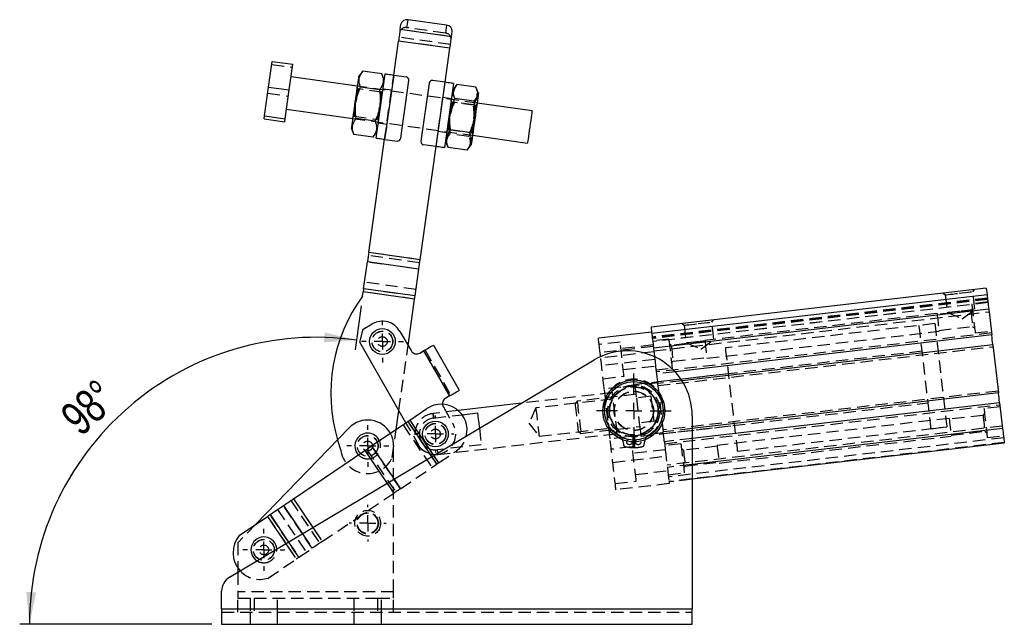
# Model space of a CAD drawing. Extents: x 85 to 782, y 44 to 558.
# Tile 1 of 10: x 97 to 299, y 44 to 168. Entities that reach past the tile are written whole.
import ezdxf

# ---------------------------------------------------------------- set-up
doc = ezdxf.new("R2010")
doc.units = 0
doc.header["$LTSCALE"] = 2
doc.linetypes.add('HIDDEN', pattern=[1.905, 1.27, -0.635])
doc.layers.get('0').update_dxf_attribs({"linetype": 'CONTINUOUS'})
doc.styles.add('SLDTEXTSTYLE0', font='TXT', dxfattribs={"width": 0.75})
doc.dimstyles.new('SLDDIMSTYLE5', dxfattribs={"dimtxt": 7, "dimasz": 6.604, "dimexe": 0, "dimexo": 0.0625, "dimgap": 1.75, "dimtad": 1, "dimdec": 4, "dimlfac": 3, "dimzin": 12, "dimtxsty": 'SLDTEXTSTYLE0', "dimsah": 1, "dimcen": 0.09, "dimazin": 3, "dimtfac": 1, "dimtdec": 0, "dimtofl": 0, "dimtmove": 0, "dimatfit": 3, "dimtolj": 1, "dimtzin": 12})

# ---------------------------------------------------------------- blocks, each defined once
blk = doc.blocks.new('_D_9')
at = {"color": 179, "linetype": 'CONTINUOUS'}
for p, q in [((167.06, 108.97), (165.79, 99.94)), ((136.39, 43.55), (96.91, 43.55))]:
    blk.add_line(p, q, dxfattribs=at)
blk.add_arc((157.85, 43.55), 58.94, 81.9839, 180, dxfattribs=at)
for points in [[(166.07, 101.92), (159.57, 103.49), (159.4, 101.46)], [(98.91, 43.55), (100.29, 50.09), (98.26, 50.2)]]:
    blk.add_solid(points, dxfattribs=at)
at = {"color": 179, "linetype": 'CONTINUOUS', "insert": (104.76, 87.12, 0.07), "char_height": 7, "attachment_point": 1, "rotation": 42.3503, "style": 'SLDTEXTSTYLE0'}
blk.add_mtext('98°', dxfattribs=at)
blk = doc.blocks.new('SW_CENTERMARKSYMBOL_10')
at = {"color": 0, "linetype": 'CONTINUOUS'}
for p, q in [((0, 3.33), (0, 4.31)), ((-3.33, 0), (-4.31, 0)), ((0, 0), (-1.67, 0)), ((0, 0), (0, 1.67)), ((0, 0), (0, -1.67)), ((0, 0), (1.67, 0)), ((3.33, 0), (4.31, 0)), ((0, -3.33), (0, -4.31))]:
    blk.add_line(p, q, dxfattribs=at)
blk = doc.blocks.new('SW_CENTERMARKSYMBOL_11')
at = {"color": 0, "linetype": 'CONTINUOUS'}
for p, q in [((0, 3.33), (0, 3.78)), ((-3.33, 0), (-3.78, 0)), ((0, 0), (-1.67, 0)), ((0, 0), (0, 1.67)), ((0, 0), (0, -1.67)), ((0, 0), (1.67, 0)), ((3.33, 0), (3.78, 0)), ((0, -3.33), (0, -3.78))]:
    blk.add_line(p, q, dxfattribs=at)
blk = doc.blocks.new('SW_CENTERMARKSYMBOL_12')
at = {"color": 0, "linetype": 'CONTINUOUS'}
for p, q in [((0, 3.33), (0, 7.68)), ((-3.33, 0), (-7.68, 0)), ((0, 0), (-1.67, 0)), ((0, 0), (0, 1.67)), ((0, 0), (0, -1.67)), ((0, 0), (1.67, 0)), ((3.33, 0), (7.68, 0)), ((0, -3.33), (0, -7.68))]:
    blk.add_line(p, q, dxfattribs=at)
blk = doc.blocks.new('SW_CENTERMARKSYMBOL_13')
at = {"color": 0, "linetype": 'CONTINUOUS'}
for p, q in [((0, 3.33), (0, 3.8)), ((-3.33, 0), (-3.8, 0)), ((0, 0), (-1.67, 0)), ((0, 0), (0, 1.67)), ((0, 0), (0, -1.67)), ((0, 0), (1.67, 0)), ((3.33, 0), (3.8, 0)), ((0, -3.33), (0, -3.8))]:
    blk.add_line(p, q, dxfattribs=at)
blk = doc.blocks.new('SW_CENTERMARKSYMBOL_14')
at = {"color": 0, "linetype": 'CONTINUOUS'}
for p, q in [((0, 3.33), (0, 4.31)), ((-3.33, 0), (-4.31, 0)), ((0, 0), (-1.67, 0)), ((0, 0), (0, 1.67)), ((0, 0), (0, -1.67)), ((0, 0), (1.67, 0)), ((3.33, 0), (4.31, 0)), ((0, -3.33), (0, -4.31))]:
    blk.add_line(p, q, dxfattribs=at)
blk = doc.blocks.new('SW_CENTERMARKSYMBOL_15')
at = {"color": 0, "linetype": 'CONTINUOUS'}
for p, q in [((0, 3.33), (0, 4.31)), ((-3.33, 0), (-4.31, 0)), ((0, 0), (-1.67, 0)), ((0, 0), (0, 1.67)), ((0, 0), (0, -1.67)), ((0, 0), (1.67, 0)), ((3.33, 0), (4.31, 0)), ((0, -3.33), (0, -4.31))]:
    blk.add_line(p, q, dxfattribs=at)

msp = doc.modelspace()

# ---------------------------------------------------------------- linework, layer by layer
at = {"color": 7, "linetype": 'CONTINUOUS'}
for p, q in [((175.051038, 165.705174), (175.2033, 166.786382)), ((184.597745, 166.566371), (176.675915, 167.681981)), ((185.613482, 164.2177), (175.051038, 165.705174)), ((185.613482, 164.2177), (185.765742, 165.298908)), ((173.734475, 156.356369), (174.717763, 163.338621)), ((185.280208, 161.851147), (174.717763, 163.338621)), ((184.29692, 154.868895), (185.280208, 161.851147)), ((148.037124, 153.873309), (148.780205, 159.149875)), ((148.780205, 159.149875), (153.005182, 158.554881)), ((152.262101, 153.27832), (153.005182, 158.554881)), ((166.239015, 154.045705), (152.63987, 155.960827)), ((167.378397, 157.126893), (166.517915, 156.026159)), ((171.276119, 156.577989), (167.378397, 157.126893)), ((170.125729, 143.399675), (171.985071, 156.60273)), ((171.799137, 155.282422), (171.276119, 156.577989)), ((171.94115, 143.144016), (173.800492, 156.34707)), ((173.800492, 156.34707), (176.276065, 155.998443)), ((147.206975, 147.978484), (148.037124, 153.873309)), ((148.037124, 153.873309), (152.262101, 153.27832)), ((170.819885, 153.338303), (166.922164, 153.887207)), ((175.169842, 143.362576), (176.84325, 155.245323)), ((181.002211, 154.659628), (179.328803, 142.776881)), ((184.230903, 154.878188), (181.755331, 155.226816)), ((184.230903, 154.878188), (182.371561, 141.675134)), ((186.046321, 154.622529), (184.186979, 141.419475)), ((186.555037, 154.190823), (185.86039, 153.302227)), ((190.616299, 153.837775), (186.718577, 154.386674)), ((151.431953, 147.383495), (152.262101, 153.27832)), ((191.141609, 152.55849), (190.718561, 153.606424)), ((190.217191, 151.003743), (186.319469, 151.552642)), ((202.151322, 148.988291), (190.862709, 150.578031)), ((147.119909, 147.36023), (147.206975, 147.978484)), ((147.206975, 147.978484), (151.431953, 147.383495)), ((151.710198, 149.3593), (165.309344, 147.444178)), ((147.119909, 147.36023), (151.344886, 146.765241)), ((151.344886, 146.765241), (151.431953, 147.383495)), ((169.907415, 146.858935), (166.009696, 147.407839)), ((165.030441, 145.463719), (165.553462, 144.168153)), ((169.451181, 143.619249), (165.553462, 144.168153)), ((169.451181, 143.619249), (170.311664, 144.719982)), ((189.307018, 144.540652), (185.409297, 145.089556)), ((189.933041, 143.976504), (201.221649, 142.386764)), ((168.603305, 119.920298), (171.875133, 143.153314)), ((171.94115, 143.144016), (174.416722, 142.795388)), ((179.16575, 118.432824), (182.437578, 141.66584)), ((182.371561, 141.675134), (179.895989, 142.023761)), ((184.372916, 142.739782), (184.79514, 141.693899)), ((184.811, 141.700302), (184.898227, 141.460498)), ((188.958122, 141.105701), (189.654136, 141.996045)), ((188.795948, 140.911593), (184.898227, 141.460498)), ((188.795948, 140.911593), (188.941801, 141.118461)), ((179.16575, 118.432824), (168.603305, 119.920298)), ((167.552999, 112.46214), (168.326695, 117.956096)), ((178.889137, 116.468623), (168.326695, 117.956096)), ((178.115441, 110.974666), (178.889137, 116.468623)), ((167.340198, 110.951065), (167.464481, 111.833597)), ((178.026926, 110.346123), (167.464481, 111.833597)), ((178.115441, 110.974666), (167.552999, 112.46214)), ((295.466934, 112.570767), (226.597184, 104.566432)), ((295.620863, 111.246349), (226.751123, 103.242014)), ((295.466934, 112.570767), (295.620863, 111.246349)), ((176.684118, 100.810942), (178.026926, 110.346123)), ((295.969282, 108.248496), (227.099542, 100.244164)), ((295.969282, 108.248496), (296.582157, 102.975358)), ((167.459812, 104.160904), (169.339057, 105.239276)), ((166.745187, 101.521802), (167.459812, 104.160904)), ((175.026778, 103.699135), (177.294206, 99.747756)), ((226.712638, 103.573118), (215.786188, 102.303201)), ((226.597184, 104.566432), (226.712638, 103.573118)), ((226.751123, 103.242014), (226.762627, 103.143008)), ((176.259589, 84.941344), (166.745187, 101.521802)), ((296.582157, 102.975358), (231.527273, 95.414403)), ((179.114279, 99.254913), (179.883119, 99.696097)), ((179.883119, 99.696097), (185.192023, 90.444433)), ((181.90692, 100.857421), (187.215824, 91.605756)), ((227.085336, 100.36642), (227.099542, 100.244164)), ((227.099542, 100.244164), (227.114095, 100.118959)), ((296.814585, 100.975485), (232.961092, 93.554161)), ((296.814585, 100.975485), (297.967517, 91.055594)), ((140.018545, 53.213663), (214.899931, 97.830486)), ((297.967517, 91.055594), (235.058083, 83.743992)), ((185.192023, 90.444433), (184.423182, 90.003248)), ((298.199956, 89.055723), (235.058083, 81.717106)), ((298.199956, 89.055723), (298.812821, 83.782583)), ((174.259004, 83.590395), (174.805988, 87.474488)), ((177.020611, 85.455246), (180.548292, 87.837409)), ((200.011585, 88.959513), (186.981896, 87.445148)), ((169.196356, 80.171703), (176.66199, 85.213076)), ((187.773907, 86.585357), (190.966824, 86.956452)), ((235.058083, 86.376245), (235.058083, 46.720273)), ((164.560419, 83.880893), (145.411913, 64.110606)), ((298.812821, 83.782583), (235.058083, 76.372736)), ((153.144944, 69.332547), (167.821637, 79.243386)), ((299.16124, 80.784731), (235.058083, 73.334389)), ((148.335057, 66.084539), (151.077481, 67.936437)), ((142.024848, 61.823398), (147.795718, 65.720336)), ((141.724749, 55.121683), (141.724749, 54.230276)), ((138.391416, 46.720273), (138.391416, 50.350102)), ((138.391416, 46.720273), (235.058083, 46.720273)), ((138.391416, 46.720273), (138.391416, 43.553605)), ((235.058083, 43.553605), (235.058083, 46.720273)), ((138.391416, 43.553605), (235.058083, 43.553605))]:
    msp.add_line(p, q, dxfattribs=at)
at = {"color": 7, "linetype": 'HIDDEN'}
for p, q in [((176.449288, 166.072726), (176.675915, 167.681981)), ((184.371123, 164.957115), (176.449288, 166.072726)), ((184.597745, 166.566371), (184.371123, 164.957115)), ((185.386855, 162.608444), (174.824411, 164.095918)), ((185.613482, 164.2177), (175.051038, 165.705174)), ((185.280208, 161.851147), (174.717763, 163.338621)), ((148.693138, 158.531615), (152.918116, 157.936627)), ((171.875133, 143.153314), (173.734475, 156.356369)), ((171.94115, 143.144016), (173.800492, 156.34707)), ((166.36494, 153.523037), (166.208639, 153.830006)), ((190.862709, 150.578031), (166.239015, 154.045705)), ((184.230903, 154.878188), (182.371561, 141.675134)), ((182.437578, 141.66584), (184.29692, 154.868895)), ((147.86299, 152.636796), (152.087967, 152.041807)), ((171.25486, 152.834405), (166.36494, 153.523037)), ((171.489861, 153.086269), (171.25486, 152.834405)), ((173.292882, 153.220643), (171.543478, 153.467004)), ((185.60473, 151.486803), (183.855324, 151.733169)), ((185.707414, 150.7991), (185.551111, 151.106069)), ((190.597335, 150.110468), (185.707414, 150.7991)), ((190.105229, 150.208716), (186.207512, 150.75762)), ((190.832336, 150.362332), (190.597335, 150.110468)), ((165.33972, 147.659872), (165.574719, 147.911737)), ((165.574719, 147.911737), (170.464641, 147.223104)), ((165.309344, 147.444178), (189.933041, 143.976504)), ((170.464641, 147.223104), (170.62094, 146.916135)), ((170.567323, 146.535401), (172.316727, 146.28904)), ((182.879171, 144.801566), (184.628575, 144.5552)), ((184.682194, 144.935935), (184.917191, 145.187799)), ((184.918184, 145.194853), (184.917191, 145.187799)), ((184.917191, 145.187799), (189.807116, 144.499172)), ((189.195056, 143.745625), (185.297334, 144.294529)), ((189.807116, 144.499172), (189.963414, 144.192198)), ((179.16575, 118.432824), (168.603305, 119.920298)), ((178.889137, 116.468623), (168.326695, 117.956096)), ((179.077232, 117.804278), (168.51479, 119.291757)), ((178.303536, 112.310324), (167.741094, 113.797798)), ((178.026926, 110.346123), (167.464481, 111.833597)), ((178.115441, 110.974666), (167.552999, 112.46214)), ((286.617174, 111.542209), (287.046635, 111.202182)), ((292.71911, 111.861464), (293.059145, 112.290923)), ((293.136184, 108.272952), (292.71911, 111.861464)), ((295.702283, 110.545789), (226.832543, 102.541453)), ((295.70261, 110.542997), (226.832861, 102.538664)), ((295.713846, 110.446316), (226.844106, 102.441981)), ((295.736307, 110.253035), (226.866567, 102.2487)), ((295.810664, 109.613291), (226.940924, 101.608959)), ((295.811687, 109.604482), (226.941947, 101.600147)), ((287.046635, 111.202182), (287.463699, 107.613672)), ((295.794034, 109.75638), (292.482986, 109.371555)), ((227.160955, 99.715751), (296.030704, 107.720086)), ((285.333379, 107.366077), (237.654322, 101.824613)), ((292.281522, 107.977978), (285.35581, 107.173042)), ((287.463699, 107.613672), (290.490264, 106.305807)), ((290.490264, 106.305807), (293.136184, 108.272952)), ((292.59844, 108.378241), (292.281522, 107.977978)), ((232.978239, 105.308065), (233.4077, 104.968038)), ((239.080175, 105.627318), (239.420209, 106.056779)), ((239.497248, 102.038807), (239.080175, 105.627318)), ((284.90206, 105.302485), (241.858467, 100.299775)), ((284.90206, 105.302485), (281.591012, 104.91766)), ((296.53482, 103.382617), (227.665071, 95.378282)), ((233.4077, 104.968038), (233.824764, 101.379528)), ((238.077625, 98.182464), (285.756681, 103.723928)), ((285.73425, 103.91696), (292.659962, 104.721896)), ((292.659962, 104.721896), (293.060227, 104.404988)), ((293.175672, 103.411674), (296.48672, 103.796496)), ((220.240627, 101.512163), (215.936267, 101.011894)), ((230.235332, 102.136867), (226.924284, 101.752045)), ((230.751042, 100.826645), (230.350787, 101.143553)), ((237.676754, 101.631581), (230.751042, 100.826645)), ((233.824764, 101.379528), (236.851329, 100.071663)), ((236.851329, 100.071663), (239.497248, 102.038807)), ((174.805988, 87.474488), (176.684118, 100.810942)), ((179.883119, 99.696097), (185.192023, 90.444433)), ((180.172234, 99.862001), (185.481135, 90.610336)), ((227.058981, 100.593179), (216.132526, 99.32326)), ((227.185114, 99.507912), (216.258664, 98.237993)), ((227.020496, 100.924283), (220.398405, 100.154635)), ((282.206738, 99.619989), (223.270127, 92.770125)), ((227.992171, 92.563893), (296.861921, 100.568227)), ((227.366839, 97.944341), (216.440389, 96.674424)), ((230.812574, 97.1703), (231.129481, 97.570563)), ((231.129481, 97.570563), (238.055194, 98.375499)), ((220.898677, 95.850276), (227.520768, 96.619923)), ((227.542613, 96.431935), (227.712407, 94.971023)), ((227.61697, 95.792161), (230.928018, 96.176986)), ((231.527273, 95.414403), (227.712407, 94.971023)), ((216.752096, 93.992476), (221.05645, 94.492748)), ((227.927182, 93.12313), (217.000727, 91.853212)), ((242.474192, 95.002103), (227.905585, 93.308878)), ((232.961092, 93.554161), (227.944845, 92.971152)), ((218.670457, 91.128126), (200.011585, 88.959513)), ((227.944845, 92.971152), (229.097778, 83.051259)), ((297.920181, 91.462852), (229.050442, 83.458518)), ((218.820536, 89.836819), (202.927519, 87.989665)), ((211.426963, 89.380199), (210.97808, 88.813253)), ((223.501021, 90.783497), (211.426963, 89.380199)), ((226.5677, 90.383518), (223.58776, 90.037176)), ((223.58776, 90.037176), (224.183926, 84.907727)), ((224.501564, 82.17478), (283.43817, 89.024642)), ((186.981896, 87.445148), (181.818519, 86.845038)), ((183.930337, 88.183176), (185.921176, 84.713801)), ((202.927519, 87.989665), (201.51542, 84.872467)), ((229.377542, 80.644129), (298.247282, 88.648464)), ((298.295393, 88.234583), (294.984345, 87.849759)), ((182.584749, 76.442223), (176.66199, 85.213076)), ((177.020611, 85.455246), (182.943371, 76.684393)), ((181.92767, 85.905883), (187.773907, 86.585357)), ((227.163865, 85.254069), (224.183926, 84.907727)), ((287.834728, 85.844281), (240.155681, 80.302819)), ((294.782881, 86.456184), (287.857169, 85.651248)), ((295.099789, 86.856446), (294.782881, 86.456184)), ((173.44022, 77.776263), (174.259004, 83.590395)), ((175.645892, 84.526929), (181.568651, 75.756076)), ((179.120619, 79.955512), (176.259589, 84.941344)), ((201.51542, 84.872467), (203.604807, 82.162225)), ((203.604807, 82.162225), (219.497824, 84.009379)), ((211.629663, 83.206991), (212.196607, 82.758108)), ((212.196607, 82.758108), (224.270666, 84.161407)), ((235.058083, 83.743992), (229.097778, 83.051259)), ((229.137027, 82.713533), (243.705624, 84.406758)), ((298.759097, 84.244774), (229.889357, 76.240439)), ((244.32134, 79.109085), (287.364934, 84.111794)), ((284.053886, 83.72697), (287.364934, 84.111794)), ((288.235599, 82.395165), (295.161321, 83.200101)), ((295.161321, 83.200101), (295.561576, 82.883192)), ((182.795971, 78.434983), (219.647908, 82.718072)), ((229.115441, 82.899281), (218.188985, 81.629363)), ((220.816686, 81.193308), (220.911363, 80.474172)), ((222.891414, 79.844757), (222.945987, 82.31082)), ((223.170175, 82.31082), (223.224748, 79.844757)), ((225.2048, 80.474172), (225.299482, 81.193308)), ((235.058083, 81.717106), (229.330206, 81.051388)), ((229.330206, 81.051388), (229.5, 79.590477)), ((299.037729, 81.847466), (230.167979, 73.843131)), ((240.578983, 76.660669), (288.25804, 82.202132)), ((295.67703, 81.889878), (298.988068, 82.274701)), ((167.821637, 79.243386), (173.744397, 70.472533)), ((168.180259, 79.485556), (174.103018, 70.714702)), ((175.119116, 71.40085), (169.196356, 80.171703)), ((173.72475, 50.220273), (173.72475, 80.170382)), ((191.725973, 80.424707), (182.68682, 79.374138)), ((182.943371, 76.684393), (186.471049, 79.066555)), ((222.74198, 79.990369), (218.437621, 79.490098)), ((229.521845, 79.402487), (222.899759, 78.63284)), ((232.736691, 80.615073), (229.425643, 80.230249)), ((299.149696, 80.884062), (230.279956, 72.879728)), ((233.2524, 79.304849), (232.852135, 79.621759)), ((240.178112, 80.109785), (233.2524, 79.304849)), ((181.557255, 77.96381), (182.584749, 76.442223)), ((181.929597, 78.185664), (182.943371, 76.684393)), ((218.749329, 76.808151), (229.675784, 78.078069)), ((175.119116, 71.40085), (182.584749, 76.442223)), ((223.400031, 74.328481), (230.022117, 75.098128)), ((229.928517, 75.903453), (229.943071, 75.778248)), ((235.058083, 76.372736), (229.943071, 75.778248)), ((229.943071, 75.778248), (229.957287, 75.655992)), ((233.313922, 75.648504), (233.63083, 76.048767)), ((233.63083, 76.048767), (240.556552, 76.853703)), ((173.806026, 73.345369), (175.119116, 71.40085)), ((219.25345, 72.470681), (223.557809, 72.970952)), ((230.118328, 74.270367), (233.429376, 74.655191)), ((230.279986, 72.879402), (230.2915, 72.780397)), ((235.058083, 73.334389), (230.2915, 72.780397)), ((172.378715, 72.494931), (173.744397, 70.472533)), ((230.329975, 72.449292), (219.403529, 71.179373)), ((152.605606, 68.968344), (158.528366, 60.197491)), ((153.144944, 69.332547), (159.067703, 60.561694)), ((159.067703, 60.561694), (173.744397, 70.472533)), ((149.863181, 67.116447), (155.785941, 58.345594)), ((157.00024, 59.165583), (151.077481, 67.936437)), ((147.795718, 65.720336), (153.718477, 56.949483)), ((154.257816, 57.313685), (148.335057, 66.084539)), ((145.411913, 64.110606), (141.724749, 60.303715)), ((157.140569, 63.415535), (159.067703, 60.561694)), ((154.994015, 62.136546), (157.00024, 59.165583)), ((141.724749, 60.303715), (141.724749, 55.121683)), ((151.586709, 60.10636), (153.718477, 56.949483)), ((152.14668, 60.440009), (154.257816, 57.313685)), ((154.257816, 57.313685), (157.00024, 59.165583)), ((147.947607, 53.052544), (153.718477, 56.949483)), ((141.724749, 54.230276), (141.724749, 50.220273)), ((173.72475, 50.220273), (141.724749, 50.220273)), ((141.724749, 50.220273), (141.724749, 48.886939)), ((141.724749, 46.053605), (141.724749, 48.886939)), ((141.724749, 48.886939), (145.058083, 48.886939)), ((144.224749, 48.886939), (144.224749, 46.053605)), ((145.058083, 48.886939), (145.058083, 46.053605)), ((145.058083, 48.886939), (170.391417, 48.886939)), ((149.891416, 46.053605), (149.891416, 48.886939)), ((165.558084, 48.886939), (165.558084, 46.053605)), ((170.391417, 48.886939), (170.391417, 46.053605)), ((170.391417, 48.886939), (173.72475, 48.886939)), ((171.22475, 46.053605), (171.22475, 48.886939)), ((173.72475, 48.886939), (173.72475, 50.220273)), ((173.72475, 46.053605), (173.72475, 48.886939)), ((138.391416, 46.720273), (235.058083, 46.720273)), ((138.391416, 46.053605), (235.058083, 46.053605)), ((144.224749, 46.053605), (144.224749, 43.553605)), ((149.891416, 43.553605), (149.891416, 46.053605)), ((165.558084, 46.053605), (165.558084, 43.553605)), ((171.22475, 43.553605), (171.22475, 46.053605))]:
    msp.add_line(p, q, dxfattribs=at)
at = {"color": 8, "linetype": 'CONTINUOUS'}
for p, q in [((176.66199, 85.213076), (181.557255, 77.96381)), ((177.020611, 85.455246), (181.929597, 78.185664)), ((167.821637, 79.243386), (172.378715, 72.494931)), ((169.196356, 80.171703), (173.806026, 73.345369)), ((153.144944, 69.332547), (157.140569, 63.415535)), ((151.077481, 67.936437), (154.994015, 62.136546)), ((147.795718, 65.720336), (151.586709, 60.10636)), ((148.335057, 66.084539), (152.14668, 60.440009))]:
    msp.add_line(p, q, dxfattribs=at)
at = {"color": 7, "linetype": 'CONTINUOUS', "flags": 128}
for points in [[(175.051038, 165.705174), (175.013757, 165.440449), (174.974754, 165.163487), (174.934252, 164.875884), (174.892487, 164.579321), (174.849705, 164.275526), (174.806154, 163.966278), (174.762089, 163.653363), (174.717763, 163.338621)], [(185.280208, 161.851147), (185.324529, 162.165889), (185.368597, 162.478804), (185.412148, 162.788053), (185.454929, 163.091848), (185.496692, 163.388411), (185.537198, 163.676013), (185.5762, 163.952976), (185.613482, 164.2177)], [(166.517915, 156.026159), (166.507772, 155.954132), (166.477617, 155.740012), (166.428277, 155.389636), (166.361093, 154.912565), (166.277899, 154.321814), (166.180965, 153.633495), (166.072934, 152.866383), (165.956755, 152.041405), (165.835596, 151.181061), (165.712763, 150.308822), (165.591602, 149.448479), (165.475422, 148.623496), (165.367394, 147.856384), (165.270459, 147.168064), (165.187266, 146.577313), (165.120082, 146.100242), (165.070739, 145.749871), (165.040586, 145.535747), (165.030441, 145.463719)], [(171.985071, 156.60273), (172.019955, 156.597817), (172.123262, 156.583269), (172.291025, 156.559645), (172.516795, 156.527846), (172.791897, 156.489108), (173.105761, 156.444907), (173.446322, 156.396945), (173.800492, 156.34707)], [(186.046321, 154.622529), (186.011443, 154.627442), (185.908133, 154.64199), (185.740371, 154.665618), (185.514598, 154.697413), (185.239498, 154.736151), (184.925635, 154.780352), (184.585074, 154.828314), (184.230903, 154.878188)], [(191.141609, 152.55849), (191.138296, 152.534951), (191.116655, 152.381265), (191.075404, 152.088358), (191.015675, 151.664217), (190.939093, 151.120409), (190.847744, 150.471771), (190.744131, 149.735996), (190.631066, 148.933152), (190.511643, 148.085142), (190.389121, 147.215093), (190.266832, 146.346742), (190.148119, 145.503774), (190.036216, 144.709179), (189.934183, 143.984635), (189.844796, 143.349905), (189.770499, 142.822305), (189.713308, 142.416223), (189.674794, 142.142742), (189.656003, 142.009312), (189.654136, 141.996045)], [(202.151322, 148.988291), (202.148307, 148.966913), (202.127237, 148.81727), (202.0869, 148.530845), (202.029063, 148.120149), (201.956256, 147.603139), (201.871657, 147.002408), (201.778962, 146.344209), (201.682229, 145.65731), (201.585679, 144.971733), (201.49354, 144.317438)], [(201.49354, 144.317438), (201.409831, 143.723025), (201.338211, 143.214468), (201.281815, 142.813995), (201.243102, 142.539108), (201.22377, 142.401824), (201.221649, 142.386764)], [(170.125729, 143.399675), (170.160613, 143.394763), (170.26392, 143.380214), (170.431683, 143.356591), (170.657453, 143.324797), (170.932555, 143.286054), (171.246418, 143.241852), (171.58698, 143.193895), (171.94115, 143.144016)], [(184.186979, 141.419475), (184.152101, 141.424387), (184.048791, 141.438936), (183.881029, 141.462564), (183.655256, 141.494358), (183.380156, 141.533101), (183.066293, 141.577298), (182.725732, 141.62526), (182.371561, 141.675134)], [(168.603305, 119.920298), (168.567291, 119.664569), (168.531417, 119.409819), (168.495818, 119.157031), (168.460631, 118.907183), (168.425994, 118.661224), (168.392039, 118.420113), (168.358896, 118.184769), (168.326695, 117.956096)], [(178.889137, 116.468623), (178.921339, 116.697296), (178.954481, 116.93264), (178.988438, 117.173751), (179.023074, 117.419709), (179.05826, 117.669557), (179.093859, 117.922345), (179.129734, 118.177095), (179.16575, 118.432824)], [(167.552999, 112.46214), (167.542693, 112.388965), (167.532088, 112.313657), (167.521223, 112.236499), (167.510139, 112.157794), (167.498878, 112.077841), (167.487486, 111.996951), (167.476007, 111.915431), (167.464481, 111.833597)], [(295.620863, 111.246349), (295.660162, 110.908254), (295.700733, 110.559155), (295.742556, 110.199312), (295.78559, 109.828991), (295.829817, 109.448462), (295.875206, 109.058012), (295.921697, 108.657926), (295.969282, 108.248496)], [(178.026926, 110.346123), (178.03845, 110.427958), (178.049929, 110.509477), (178.06132, 110.590368), (178.072581, 110.67032), (178.083665, 110.749025), (178.09453, 110.826181), (178.105135, 110.901492), (178.115441, 110.974666)], [(226.712638, 103.573118), (226.712777, 103.571871), (226.723884, 103.476372), (226.751123, 103.242014)], [(216.225569, 98.52272), (216.184357, 98.877305), (216.090196, 99.687471), (216.004992, 100.420579), (215.931191, 101.055559), (215.870916, 101.574172), (215.8259, 101.961513), (215.797428, 102.206453), (215.786332, 102.301955), (215.786188, 102.303201)], [(226.762627, 103.143008), (226.797366, 102.844091), (226.857646, 102.325479), (226.931447, 101.690498), (227.016652, 100.95739), (227.085336, 100.36642)], [(296.814585, 100.975485), (296.80016, 101.099602), (296.752278, 101.511592), (296.698366, 101.975423), (296.644463, 102.439251), (296.596581, 102.851241), (296.582157, 102.975358)], [(181.90692, 100.857421), (181.868033, 100.835107), (181.752867, 100.76902), (181.565848, 100.661702), (181.314162, 100.517277), (181.007481, 100.341295), (180.657594, 100.140516), (180.277943, 99.922661), (179.883119, 99.696097)], [(227.114095, 100.118959), (227.211221, 99.283272), (227.303857, 98.486214)], [(185.192023, 90.444433), (185.586849, 90.670995), (185.966496, 90.888851), (186.316385, 91.089629), (186.623066, 91.265612), (186.874751, 91.410036), (187.061771, 91.517355), (187.176937, 91.583441), (187.215824, 91.605756)], [(298.199956, 89.055723), (298.185531, 89.179839), (298.137639, 89.591828), (298.083737, 90.055659), (298.029824, 90.519488), (297.981942, 90.931477), (297.967517, 91.055594)], [(176.66199, 85.213076), (176.704324, 85.241664), (176.747647, 85.270918), (176.791823, 85.30075), (176.836716, 85.331066), (176.882184, 85.361769), (176.928085, 85.392765), (176.974276, 85.423957), (177.020611, 85.455246)], [(190.966824, 86.956452), (191.034664, 86.372786), (191.114633, 85.684696), (191.203628, 84.918974), (191.298186, 84.105428), (191.334882, 83.789647)], [(298.812821, 83.782583), (298.860405, 83.373156), (298.906907, 82.973069), (298.952286, 82.582618), (298.996512, 82.202091), (299.039547, 81.831769), (299.081369, 81.471926), (299.12195, 81.122827), (299.16124, 80.784731)], [(167.821637, 79.243386), (167.999257, 79.363329), (168.176322, 79.482897), (168.352275, 79.601715), (168.526572, 79.719412), (168.69866, 79.83562), (168.868004, 79.949975), (169.034078, 80.06212), (169.196356, 80.171703)], [(151.077481, 67.936437), (151.298962, 68.085997), (151.534917, 68.245332), (151.783496, 68.413192), (152.04275, 68.588261), (152.310646, 68.769165), (152.585085, 68.954487), (152.863913, 69.142773), (153.144944, 69.332547)], [(147.795718, 65.720336), (147.869031, 65.769842), (147.941769, 65.81896), (148.013361, 65.867305), (148.083247, 65.914498), (148.150879, 65.960168), (148.215726, 66.003958), (148.277279, 66.045523), (148.335057, 66.084539)]]:
    msp.add_lwpolyline(points, dxfattribs=at)
at = {"color": 7, "linetype": 'HIDDEN', "flags": 128}
for points in [[(166.36494, 153.523037), (166.362267, 153.504063), (166.34111, 153.353834), (166.299938, 153.061474), (166.240969, 152.642741), (166.167385, 152.120212), (166.083149, 151.522055), (165.992803, 150.88052), (165.901218, 150.230193), (165.813333, 149.606128), (165.733885, 149.04197), (165.667158, 148.568133), (165.616745, 148.210167), (165.585368, 147.987365), (165.574719, 147.911737)], [(170.464641, 147.223104), (170.467311, 147.242079), (170.488468, 147.392307), (170.52964, 147.684668), (170.588609, 148.1034), (170.662196, 148.625929), (170.746432, 149.224087), (170.836778, 149.865622), (170.928361, 150.515953), (171.016245, 151.140019), (171.095693, 151.704172), (171.162423, 152.178009), (171.212834, 152.535974), (171.244211, 152.758776), (171.25486, 152.834405)], [(185.707414, 150.7991), (185.707007, 150.796199), (185.692225, 150.691255), (185.656964, 150.440866), (185.603121, 150.058537), (185.533602, 149.564876), (185.452152, 148.986503), (185.363163, 148.354594), (185.271431, 147.703215), (185.1819, 147.067482), (185.099402, 146.481667), (185.028383, 145.977357), (184.972668, 145.581732), (184.935266, 145.316123), (184.918184, 145.194853)], [(189.807116, 144.499172), (189.81402, 144.548217), (189.841448, 144.742975), (189.888322, 145.075842), (189.952124, 145.528872), (190.029407, 146.077647), (190.116002, 146.692578), (190.207252, 147.340516), (190.298229, 147.986526), (190.384029, 148.595789), (190.460025, 149.135455), (190.522128, 149.57643), (190.566981, 149.894942), (190.592174, 150.073821), (190.597335, 150.110468)], [(287.046635, 111.202182), (287.089719, 111.207191), (287.278587, 111.229143), (287.607863, 111.267412), (288.059775, 111.319934), (288.609966, 111.383882), (289.228791, 111.455802), (289.882873, 111.531823)], [(289.882873, 111.531823), (290.536954, 111.607844), (291.155779, 111.679764), (291.70597, 111.743713), (292.157892, 111.796234), (292.487158, 111.834503), (292.676026, 111.856455), (292.71911, 111.861464)], [(292.482986, 109.371555), (292.491669, 109.296843), (292.517289, 109.076447), (292.558545, 108.721424), (292.613391, 108.249577), (292.679056, 107.684562), (292.75226, 107.054712), (292.829329, 106.391613), (292.906398, 105.728514), (292.979602, 105.098667), (293.045267, 104.533652), (293.100113, 104.061802), (293.141369, 103.706779), (293.166989, 103.486386), (293.175672, 103.411674)], [(285.333379, 107.366077), (285.335535, 107.34754), (285.352502, 107.201509), (285.385076, 106.921277), (285.430604, 106.529548), (285.485401, 106.058058), (285.545025, 105.545001), (285.60466, 105.031947), (285.659456, 104.560454), (285.704984, 104.168725), (285.737558, 103.888494), (285.754526, 103.742462), (285.756681, 103.723928)], [(287.463699, 107.613672), (287.506793, 107.618681), (287.69566, 107.640631), (288.024926, 107.678899), (288.476849, 107.731424), (289.027039, 107.795369), (289.645865, 107.867292), (290.299946, 107.943313)], [(290.299946, 107.943313), (290.954028, 108.019331), (291.572843, 108.091254), (292.123044, 108.1552), (292.574956, 108.207724), (292.904232, 108.245993), (293.093099, 108.267945), (293.136184, 108.272952)], [(292.281522, 107.977978), (292.286271, 107.937161), (292.306874, 107.759862), (292.342041, 107.457287), (292.388642, 107.056319), (292.442544, 106.592585), (292.49894, 106.107291), (292.552843, 105.643557), (292.599444, 105.242589), (292.63461, 104.940014), (292.655214, 104.762715), (292.659962, 104.721896)], [(233.4077, 104.968038), (233.450784, 104.973045), (233.639652, 104.994997), (233.968918, 105.033265), (234.42084, 105.085789), (234.971031, 105.149735), (235.589856, 105.221658), (236.243937, 105.297679)], [(236.243937, 105.297679), (236.898019, 105.373697), (237.516844, 105.44562), (238.067035, 105.509566), (238.518947, 105.56209), (238.848223, 105.600359), (239.037091, 105.622311), (239.080175, 105.627318)], [(284.90206, 105.302485), (284.906928, 105.260632), (284.928465, 105.075284), (284.96693, 104.744389), (285.021756, 104.272593), (285.092199, 103.666521), (285.177255, 102.934678), (285.275742, 102.087338), (285.386258, 101.136396), (285.507276, 100.095202), (285.637075, 98.978372), (285.773848, 97.801583), (285.915667, 96.581354), (286.060546, 95.334815), (286.206448, 94.079464), (286.351327, 92.832926), (286.493147, 91.612697), (286.629919, 90.435908), (286.759718, 89.319077), (286.880736, 88.277882), (286.991253, 87.326941), (287.089739, 86.479601), (287.174795, 85.747758), (287.245238, 85.141685), (287.300074, 84.669889), (287.338529, 84.338995), (287.360066, 84.153647), (287.364934, 84.111794)], [(284.90206, 105.302485), (284.906928, 105.260632), (284.928465, 105.075284), (284.96693, 104.744389), (285.021756, 104.272593), (285.092199, 103.666521), (285.177255, 102.934678), (285.275742, 102.087338), (285.386258, 101.136396), (285.507276, 100.095202), (285.637075, 98.978372), (285.773848, 97.801583), (285.915667, 96.581354), (286.060546, 95.334815), (286.206448, 94.079464), (286.351327, 92.832926), (286.493147, 91.612697), (286.629919, 90.435908), (286.759718, 89.319077), (286.880736, 88.277882), (286.991253, 87.326941), (287.089739, 86.479601), (287.174795, 85.747758), (287.245238, 85.141685), (287.300074, 84.669889), (287.338529, 84.338995), (287.360066, 84.153647), (287.364934, 84.111794)], [(281.591012, 104.91766), (281.59588, 104.875807), (281.617427, 104.690459), (281.655882, 104.359566), (281.710718, 103.887771), (281.781151, 103.281696), (281.866217, 102.549855), (281.964694, 101.702513), (282.07522, 100.751573), (282.196228, 99.710379), (282.326037, 98.593547), (282.4628, 97.416758), (282.604619, 96.196529), (282.749498, 94.94999), (282.8954, 93.69464), (283.040279, 92.448102), (283.182099, 91.227873), (283.318871, 90.051084), (283.44868, 88.934253), (283.569688, 87.893058), (283.680215, 86.942117), (283.778691, 86.094777), (283.863747, 85.362934), (283.93419, 84.75686), (283.989026, 84.285065), (284.027481, 83.954172), (284.049028, 83.768823), (284.053886, 83.72697)], [(221.05645, 94.492748), (221.054359, 94.510755), (221.037745, 94.653705), (221.005195, 94.933754), (220.958048, 95.339435), (220.898225, 95.854143), (220.828185, 96.4568), (220.750783, 97.122738), (220.669199, 97.824692), (220.586771, 98.533923), (220.506871, 99.221395), (220.432767, 99.858964), (220.3675, 100.420529), (220.313742, 100.883096), (220.273683, 101.22773), (220.248976, 101.44032), (220.240627, 101.512163), (220.240627, 101.512163)], [(230.235332, 102.136867), (230.244015, 102.062155), (230.269635, 101.841762), (230.310891, 101.486739), (230.365737, 101.014889), (230.431402, 100.449874), (230.504606, 99.820027), (230.581675, 99.156928), (230.658744, 98.493829), (230.731948, 97.863979), (230.797613, 97.298964), (230.852459, 96.827116), (230.893715, 96.472094), (230.919335, 96.251698), (230.928018, 96.176986)], [(233.824764, 101.379528), (233.867858, 101.384535), (234.056725, 101.406487), (234.385991, 101.444755), (234.837904, 101.497279), (235.388104, 101.561225), (236.00693, 101.633146), (236.661011, 101.709166)], [(236.661011, 101.709166), (237.315093, 101.785187), (237.654322, 101.824613)], [(237.654322, 101.824613), (237.656478, 101.806079), (237.673446, 101.660047), (237.70602, 101.379816), (237.751548, 100.988087), (237.806344, 100.516594), (237.865979, 100.00354), (237.925603, 99.490483), (237.9804, 99.018993), (238.025928, 98.627264), (238.058502, 98.34703), (238.075479, 98.201001), (238.077625, 98.182464)], [(230.751042, 100.826645), (230.75579, 100.785826), (230.776393, 100.608527), (230.81156, 100.305951), (230.858161, 99.904984), (230.912064, 99.441249), (230.96846, 98.955956), (231.022362, 98.492222), (231.068963, 98.091254), (231.10413, 97.788678), (231.124733, 97.611379), (231.129481, 97.570563)], [(241.858467, 100.299775), (241.863334, 100.257923), (241.884881, 100.072574), (241.923336, 99.741679), (241.978173, 99.269886), (242.048605, 98.663811), (242.133671, 97.931968), (242.232148, 97.084628), (242.342675, 96.133688), (242.463682, 95.092493), (242.593491, 93.975663), (242.730254, 92.798872), (242.872083, 91.578643), (243.016952, 90.332105), (243.162855, 89.076756), (243.307734, 87.830216), (243.449553, 86.609987), (243.586326, 85.433198), (243.716135, 84.316367), (243.837142, 83.275173), (243.947669, 82.324232), (244.046146, 81.476891), (244.131202, 80.745048), (244.201644, 80.138975), (244.256481, 79.66718), (244.294936, 79.336286), (244.316483, 79.150938), (244.32134, 79.109085)], [(217.000727, 91.853212), (216.967929, 92.135394), (216.91887, 92.55751), (216.854959, 93.107433), (216.778024, 93.76936), (216.690286, 94.524271), (216.594263, 95.350477), (216.492707, 96.224238), (216.388548, 97.120446), (216.284771, 98.013353), (216.225569, 98.52272)], [(227.303857, 98.486214), (227.314993, 98.390365), (227.419162, 97.494157), (227.520708, 96.620395), (227.542613, 96.431935)], [(227.712407, 94.971023), (227.781409, 94.377352), (227.845325, 93.827429), (227.89438, 93.405313), (227.911486, 93.258117)], [(227.944845, 92.971152), (227.930421, 93.095268), (227.911486, 93.258117)], [(218.188985, 81.629363), (218.046232, 82.857635), (217.898542, 84.128359), (217.747533, 85.427644), (217.594856, 86.741287), (217.442179, 88.054931), (217.29117, 89.354215), (217.143485, 90.624939), (217.000727, 91.853212)], [(219.647908, 82.718072), (219.645693, 82.737112), (219.62811, 82.888404), (219.593579, 83.185522), (219.543347, 83.617724), (219.479227, 84.169391), (219.403544, 84.820585), (219.319025, 85.547769), (219.228734, 86.324661), (219.135924, 87.123182), (219.043959, 87.914472), (218.956157, 88.669931), (218.87569, 89.362254), (218.805471, 89.966421), (218.748037, 90.460594), (218.705464, 90.826912), (218.679288, 91.052137), (218.670457, 91.128126)], [(223.270127, 92.770125), (223.279808, 92.686821), (223.308547, 92.439529), (223.355446, 92.036026), (223.419025, 91.489001), (223.497281, 90.81566), (223.58776, 90.037176)], [(211.426963, 89.380199), (211.429069, 89.362061), (211.445798, 89.218145), (211.478521, 88.936603), (211.525807, 88.52974), (211.58559, 88.015337), (211.655263, 87.415877), (211.731776, 86.757559), (211.811785, 86.069154), (211.891794, 85.380748), (211.968307, 84.72243), (212.03798, 84.12297), (212.097768, 83.608568), (212.145054, 83.201705), (212.177777, 82.920163), (212.194501, 82.776247), (212.196607, 82.758108)], [(226.5677, 90.383518), (226.637964, 89.778989), (226.711853, 89.143212), (226.788197, 88.486323), (226.865782, 87.818793), (226.943368, 87.151265), (227.019711, 86.494376), (227.093611, 85.858599), (227.163865, 85.254069)], [(202.927519, 87.989665), (202.936008, 87.916612), (202.961052, 87.701116), (203.001399, 87.353983), (203.055018, 86.89262), (203.119232, 86.340161), (203.190808, 85.724308), (203.266163, 85.075945), (203.341518, 84.427581), (203.413093, 83.811729), (203.477302, 83.25927), (203.530927, 82.797907), (203.571269, 82.450774), (203.596318, 82.235278), (203.604807, 82.162225)], [(210.97808, 88.813253), (210.978631, 88.808511), (210.991764, 88.695492), (211.021725, 88.437704), (211.066901, 88.049046), (211.124846, 87.550468), (211.192443, 86.96885), (211.26605, 86.335545), (211.341693, 85.684699), (211.4153, 85.051394), (211.482896, 84.469776), (211.540842, 83.971198), (211.586017, 83.582539), (211.615979, 83.324751), (211.629112, 83.211733), (211.629663, 83.206991)], [(294.984345, 87.849759), (294.993027, 87.775046), (295.018637, 87.554653), (295.059904, 87.19963), (295.11474, 86.727781), (295.180414, 86.162766), (295.253619, 85.532918), (295.330687, 84.869819), (295.407756, 84.20672), (295.480961, 83.576871), (295.546625, 83.011856), (295.601461, 82.540007), (295.642728, 82.184985), (295.668338, 81.964591), (295.67703, 81.889878), (295.67703, 81.889878)], [(181.92767, 85.905883), (181.880972, 86.307688), (181.846615, 86.603301), (181.825595, 86.784163), (181.818519, 86.845038), (181.825595, 86.784163), (181.846615, 86.603301), (181.880972, 86.307688), (181.92767, 85.905883)], [(287.834728, 85.844281), (287.836884, 85.825746), (287.853861, 85.679714), (287.886425, 85.399483), (287.931953, 85.007754), (287.986759, 84.536262), (288.046384, 84.023206), (288.106018, 83.51015), (288.160815, 83.038659), (288.206343, 82.64693), (288.238907, 82.366699), (288.255884, 82.220667), (288.25804, 82.202132)], [(294.782881, 86.456184), (294.78762, 86.415365), (294.808233, 86.238067), (294.8434, 85.935491), (294.890001, 85.534522), (294.943893, 85.070789), (295.000299, 84.585495), (295.054201, 84.121762), (295.100802, 83.720793), (295.135969, 83.418218), (295.156572, 83.24092), (295.161321, 83.200101)], [(191.334882, 83.789647), (191.394616, 83.275731), (191.489169, 82.462185), (191.578164, 81.696462), (191.658138, 81.008373), (191.725973, 80.424707)], [(224.183926, 84.907727), (224.274406, 84.129244), (224.352667, 83.455903), (224.41624, 82.908879), (224.463139, 82.505376), (224.491878, 82.258084), (224.501564, 82.17478)], [(229.330206, 81.051388), (229.315782, 81.175505), (229.267899, 81.587493), (229.213987, 82.051324), (229.160084, 82.515154), (229.112202, 82.927143), (229.097778, 83.051259)], [(162.172493, 81.415428), (162.184716, 81.373565), (162.877777, 79.263737)], [(219.403529, 71.179373), (219.394549, 71.256629), (219.367876, 71.486142), (219.324285, 71.861218), (219.265043, 72.370919), (219.191883, 73.000378), (219.106942, 73.731237), (219.012692, 74.54218), (218.91188, 75.409554), (218.807453, 76.308063), (218.702449, 77.2115), (218.599939, 78.093517), (218.502908, 78.928387), (218.414182, 79.691763), (218.336358, 80.361378), (218.271702, 80.917704), (218.222096, 81.344515), (218.188985, 81.629363)], [(182.68682, 79.374138), (182.733517, 78.972333), (182.767875, 78.67672), (182.788895, 78.495858), (182.795971, 78.434983)], [(223.557809, 72.970952), (223.555713, 72.988959), (223.539098, 73.13191), (223.506554, 73.411959), (223.459402, 73.817641), (223.399579, 74.332347), (223.329538, 74.935005), (223.252137, 75.600943), (223.170553, 76.302897), (223.088124, 77.012128), (223.008224, 77.6996), (222.934121, 78.33717), (222.868854, 78.898733), (222.815095, 79.361301), (222.775041, 79.705934), (222.75033, 79.918525), (222.74198, 79.990369)], [(229.5, 79.590477), (229.526385, 79.363435), (229.628905, 78.481419), (229.733898, 77.577981), (229.838326, 76.679473), (229.928517, 75.903453)], [(232.736691, 80.615073), (232.745373, 80.540359), (232.770983, 80.319966), (232.81225, 79.964943), (232.867086, 79.493094), (232.93276, 78.928079), (233.005965, 78.298231), (233.083034, 77.635132), (233.160102, 76.972032), (233.233307, 76.342184), (233.298971, 75.777169), (233.353808, 75.30532), (233.395074, 74.950298), (233.420684, 74.729904), (233.429376, 74.655191)], [(233.2524, 79.304849), (233.257139, 79.264031), (233.277752, 79.086733), (233.312919, 78.784157), (233.35952, 78.383189), (233.413412, 77.919455), (233.469818, 77.434161), (233.523711, 76.970428), (233.570321, 76.569459), (233.605488, 76.266883), (233.626092, 76.089585), (233.63083, 76.048767)], [(240.155681, 80.302819), (240.157827, 80.284283), (240.174804, 80.138252), (240.207378, 79.858021), (240.252906, 79.466291), (240.307703, 78.9948), (240.367327, 78.481744), (240.426962, 77.968688), (240.481758, 77.497197), (240.527286, 77.105467), (240.55986, 76.825236), (240.576828, 76.679205), (240.578983, 76.660669)], [(182.943371, 76.684393), (182.897035, 76.653103), (182.850844, 76.621912), (182.804944, 76.590916), (182.759475, 76.560212), (182.714583, 76.529897), (182.670406, 76.500065), (182.627081, 76.47081), (182.584749, 76.442223)], [(229.957287, 75.655992), (230.033392, 75.001156), (230.118338, 74.270297), (230.191493, 73.640838), (230.25073, 73.131137), (230.279986, 72.879402)], [(175.119116, 71.40085), (174.956837, 71.291267), (174.790764, 71.179122), (174.62142, 71.064767), (174.449329, 70.948559), (174.275035, 70.830861), (174.099079, 70.712043), (173.922016, 70.592476), (173.744397, 70.472533)], [(230.2915, 72.780397), (230.294321, 72.75606), (230.321004, 72.526547), (230.329975, 72.449292)], [(159.067703, 60.561694), (158.786671, 60.37192), (158.507843, 60.183634), (158.233406, 59.998312), (157.965509, 59.817407), (157.706255, 59.642339), (157.457676, 59.474479), (157.221721, 59.315144), (157.00024, 59.165583)], [(154.257816, 57.313685), (154.200038, 57.27467), (154.138485, 57.233104), (154.073637, 57.189315), (154.006006, 57.143644), (153.936121, 57.096452), (153.864528, 57.048108), (153.791789, 56.998989), (153.718477, 56.949483)]]:
    msp.add_lwpolyline(points, dxfattribs=at)
at = {"color": 7, "linetype": 'CONTINUOUS'}
for centre, radius in [((171.412847, 101.625344), 2.645833), ((223.058083, 87.376246), 6.35), ((223.058083, 87.376246), 6.016667), ((182.307245, 82.640011), 2.645833)]:
    msp.add_circle(centre, radius, dxfattribs=at)
at = {"color": 7, "linetype": 'HIDDEN'}
for centre, radius in [((171.412847, 101.625344), 2.133333), ((171.412847, 101.625344), 2.116667), ((171.412847, 101.625344), 1), ((223.058083, 87.376246), 5.333333), ((223.058083, 87.376246), 5), ((223.058083, 87.376246), 4.933333), ((223.058083, 87.376246), 4.033333), ((223.058083, 87.376246), 4), ((182.307245, 82.640011), 2.166667), ((182.307245, 82.640011), 2.133333), ((182.307245, 82.640011), 1), ((168.391416, 80.170382), 2.133333), ((168.391416, 80.170382), 2.116667), ((168.391416, 80.170382), 1), ((222.158083, 81.006177), 0.566667), ((223.958083, 81.006177), 0.566667), ((168.391416, 64.303715), 2.645833), ((168.391416, 64.303715), 2.2), ((168.391416, 64.303715), 2.116667), ((147.058083, 58.837048), 2.166667), ((147.058083, 58.837048), 2.133333), ((147.058083, 58.837048), 1)]:
    msp.add_circle(centre, radius, dxfattribs=at)
for centre, radius, start, end in [((176.169726, 164.87391), 1.230981, 76.87330381, 165.74008878), ((184.308736, 163.727728), 1.230969, 358.22746238, 87.0949261), ((223.058083, 87.770589), 6.138991, 300.19653412, 239.80346588), ((223.058083, 87.376246), 5.066667, 271.26770917, 268.73229083), ((185.086796, 88.846789), 1.333333, 184.68774432, 209.84859677), ((182.307245, 82.640011), 4.233333, 96.62941575, 276.62941575), ((182.307245, 82.640011), 3.287856, 96.62941575, 276.62941575), ((182.307245, 82.640011), 4.166667, 220.11169266, 29.84859677), ((168.391416, 80.170382), 2.645833, 270, 24.25162766), ((168.391416, 80.170382), 5.333333, 0, 29.1969312), ((183.509671, 83.451982), 5.291667, 304.03026733, 346.19113267), ((219.098946, 80.967163), 1.732563, 7.5, 59.80346588), ((227.01722, 80.967163), 1.732563, 120.19653412, 172.5), ((168.375922, 80.060356), 5.555556, 188.24414472, 335.72373531), ((221.407085, 80.539435), 0.5, 187.5, 256.42375773), ((223.058083, 87.376246), 7.533333, 256.42375773, 268.73229083), ((223.058083, 87.376246), 7.533333, 271.26770917, 283.57624227), ((224.709081, 80.539435), 0.5, 283.57624227, 352.5), ((168.391416, 80.170382), 2.645833, 223.808907, 270), ((147.058083, 58.837048), 2.645833, 270, 3.14391958), ((147.058083, 58.837048), 2.645833, 238.43186868, 270), ((146.229521, 58.277539), 5.500217, 223.08088261, 288.20193831)]:
    msp.add_arc(centre, radius, start, end, dxfattribs=at)
at = {"color": 7, "linetype": 'CONTINUOUS'}
for centre, radius, start, end in [((176.396352, 166.483166), 1.230981, 76.87327403, 165.74011856), ((184.53536, 165.336982), 1.230971, 358.22757997, 87.09505135), ((176.183097, 155.338291), 0.666667, 351.98394001, 81.98394001), ((181.662364, 154.566664), 0.666667, 81.98394001, 171.98394001), ((174.509689, 143.455542), 0.666667, 261.98394001, 351.98394001), ((179.988956, 142.683915), 0.666667, 171.98394001, 261.98394001), ((194.815858, 90.923881), 34, 143.91145308, 196.23993612), ((171.412847, 101.625344), 4.166667, 29.84859677, 119.84859677), ((178.450665, 100.411371), 1.333333, 209.84859677, 299.84859677), ((221.724749, 86.376246), 13.333333, 0, 120.78789413), ((185.086796, 88.846789), 1.333333, 119.84859677, 184.68774432), ((183.509671, 83.451982), 5.291667, 346.19113267, 124.03026733), ((168.391416, 80.170382), 5.333333, 29.1969312, 135.91530207), ((168.391416, 80.170382), 2.645833, 24.25162766, 223.808907), ((146.229521, 58.277539), 5.500217, 139.85859635, 223.08088261), ((147.058083, 58.837048), 2.645833, 3.14391958, 238.43186868), ((141.724749, 50.350103), 3.333333, 120.78789413, 180)]:
    msp.add_arc(centre, radius, start, end, dxfattribs=at)
for points, knots in [([(166.922164, 153.887207), (166.817005, 154.188775), (166.604407, 154.79845), (166.615956, 155.655776), (166.886487, 156.438783), (167.213429, 156.896126), (167.378397, 157.126893)], [0, 0, 0, 0, 0.2646050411, 0.5349477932, 0.7653432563, 1, 1, 1, 1]), ([(171.276119, 156.577989), (171.381278, 156.276421), (171.593876, 155.666745), (171.582322, 154.809419), (171.311796, 154.026412), (170.984854, 153.569069), (170.819885, 153.338303)], [0, 0, 0, 0, 0.2646049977, 0.5349477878, 0.7653432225, 1, 1, 1, 1]), ([(166.009696, 147.407839), (165.959664, 147.823276), (165.859137, 148.658005), (165.85927, 150.057877), (166.081335, 151.597576), (166.500589, 152.911181), (166.824537, 153.661183), (166.922164, 153.887207)], [0, 0, 0, 0, 0.1889641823, 0.3796825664, 0.6308202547, 0.8887423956, 1, 1, 1, 1]), ([(186.319469, 151.552642), (186.209353, 151.819004), (185.986732, 152.357503), (185.983432, 153.109362), (186.239761, 153.791559), (186.558, 154.187094), (186.718577, 154.386674)], [0, 0, 0, 0, 0.2646052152, 0.5349478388, 0.7653433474, 1, 1, 1, 1]), ([(190.616299, 153.837775), (190.726415, 153.571415), (190.949036, 153.03292), (190.952337, 152.281053), (190.696007, 151.598858), (190.377768, 151.203322), (190.217191, 151.003743)], [0, 0, 0, 0, 0.2646048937, 0.53494785, 0.765343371, 1, 1, 1, 1]), ([(170.819885, 153.338303), (170.851292, 153.094105), (170.953695, 152.297908), (170.996172, 150.920091), (170.788423, 149.382262), (170.398821, 148.022945), (170.071816, 147.248357), (169.907415, 146.858935)], [0, 0, 0, 0, 0.1112575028, 0.3627502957, 0.6203148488, 0.8091145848, 1, 1, 1, 1]), ([(185.409297, 145.089556), (185.359123, 145.503986), (185.25831, 146.336693), (185.257959, 147.733115), (185.479476, 149.268945), (185.898254, 150.579167), (186.221926, 151.327209), (186.319469, 151.552642)], [0, 0, 0, 0, 0.1889638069, 0.3796823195, 0.6308201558, 0.8887425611, 1, 1, 1, 1]), ([(190.217191, 151.003743), (190.248682, 150.760134), (190.351356, 149.965861), (190.394311, 148.591422), (190.187106, 147.057453), (189.797989, 145.701624), (189.471273, 144.929057), (189.307018, 144.540652)], [0, 0, 0, 0, 0.1112580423, 0.3627513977, 0.6203155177, 0.8091151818, 1, 1, 1, 1]), ([(165.553462, 144.168153), (165.448303, 144.469721), (165.235706, 145.079396), (165.247254, 145.936722), (165.517786, 146.719729), (165.844727, 147.177072), (166.009696, 147.407839)], [0, 0, 0, 0, 0.2646049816, 0.5349477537, 0.7653432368, 1, 1, 1, 1]), ([(169.907415, 146.858935), (170.012574, 146.557367), (170.225171, 145.947692), (170.213622, 145.090364), (169.943094, 144.307365), (169.616151, 143.850018), (169.451181, 143.619249)], [0, 0, 0, 0, 0.2646050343, 0.5349477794, 0.7653428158, 1, 1, 1, 1]), ([(184.898227, 141.460498), (184.797828, 141.79586), (184.594855, 142.473857), (184.620659, 143.432409), (184.904817, 144.312184), (185.240113, 144.828854), (185.409297, 145.089556)], [0, 0, 0, 0, 0.2646048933, 0.5349474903, 0.765343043, 1, 1, 1, 1]), ([(189.307018, 144.540652), (189.407416, 144.20529), (189.61039, 143.527293), (189.584586, 142.568734), (189.300427, 141.688966), (188.965132, 141.172296), (188.795948, 140.911593)], [0, 0, 0, 0, 0.2646049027, 0.534947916, 0.7653430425, 1, 1, 1, 1])]:
    msp.add_open_spline(points, degree=3, knots=knots, dxfattribs=at)
at = {"color": 7, "linetype": 'HIDDEN'}
for points, knots in [([(186.718577, 154.386674), (186.529463, 154.092085), (186.147132, 153.496518), (185.907213, 152.56811), (185.937343, 151.644079), (186.116907, 151.054906), (186.207512, 150.75762)], [0, 0, 0, 0, 0.2646047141, 0.5349478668, 0.7653433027, 1, 1, 1, 1]), ([(190.105229, 150.208716), (190.294343, 150.503307), (190.676672, 151.098878), (190.9166, 152.027279), (190.886467, 152.951311), (190.706903, 153.540487), (190.616299, 153.837775)], [0, 0, 0, 0, 0.2646049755, 0.5349476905, 0.7653429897, 1, 1, 1, 1]), ([(186.207512, 150.75762), (186.109965, 150.532184), (185.791919, 149.797162), (185.371057, 148.488038), (185.146562, 146.956505), (185.146083, 145.545942), (185.246733, 144.713192), (185.297334, 144.294529)], [0, 0, 0, 0, 0.1112580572, 0.3627511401, 0.6203156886, 0.809114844, 1, 1, 1, 1]), ([(189.195056, 143.745625), (189.357732, 144.130081), (189.684595, 144.902562), (190.070594, 146.244574), (190.281848, 147.781849), (190.241219, 149.156771), (190.136721, 149.965111), (190.105229, 150.208716)], [0, 0, 0, 0, 0.1889641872, 0.3796821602, 0.6308195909, 0.8887423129, 1, 1, 1, 1]), ([(185.297334, 144.294529), (185.117698, 144.068954), (184.754531, 143.612912), (184.547229, 142.891011), (184.588544, 142.243824), (184.747196, 141.856192), (184.811, 141.700302)], [0, 0, 0, 0, 0.2875113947, 0.5812574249, 0.8315978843, 1, 1, 1, 1]), ([(188.941801, 141.118461), (189.065252, 141.27674), (189.368994, 141.666172), (189.546511, 142.315486), (189.491445, 143.041287), (189.294454, 143.509416), (189.195056, 143.745625)], [0, 0, 0, 0, 0.2010987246, 0.4947873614, 0.7450789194, 1, 1, 1, 1])]:
    msp.add_open_spline(points, degree=3, knots=knots, dxfattribs=at)

# ---------------------------------------------------------------- block references
at = {"color": 179, "linetype": 'CONTINUOUS'}
for name, p in [('SW_CENTERMARKSYMBOL_15', (171.412847, 101.625344)), ('SW_CENTERMARKSYMBOL_12', (223.058083, 87.376246)), ('SW_CENTERMARKSYMBOL_13', (182.307245, 82.640011)), ('SW_CENTERMARKSYMBOL_14', (168.391416, 80.170382)), ('SW_CENTERMARKSYMBOL_11', (168.391416, 64.303715)), ('SW_CENTERMARKSYMBOL_10', (147.058083, 58.837048))]:
    msp.add_blockref(name, p, dxfattribs=at)

# ---------------------------------------------------------------- dimensions: what is measured, and where the dimension line sits
dim = msp.add_angular_dim_2l(base=(119.186398, 88.042246), line1=((138.391416, 43.553606), (235.058083, 43.553606)), line2=((175.2033, 166.78638), (167.340198, 110.951065)), dimstyle='SLDDIMSTYLE5', dxfattribs=at)
dim.commit()
dim.dimension.update_dxf_attribs({"geometry": '_D_9', "text_midpoint": (118.142667, 87.113259), "dimtype": 162})

doc.saveas('drawing.dxf')
